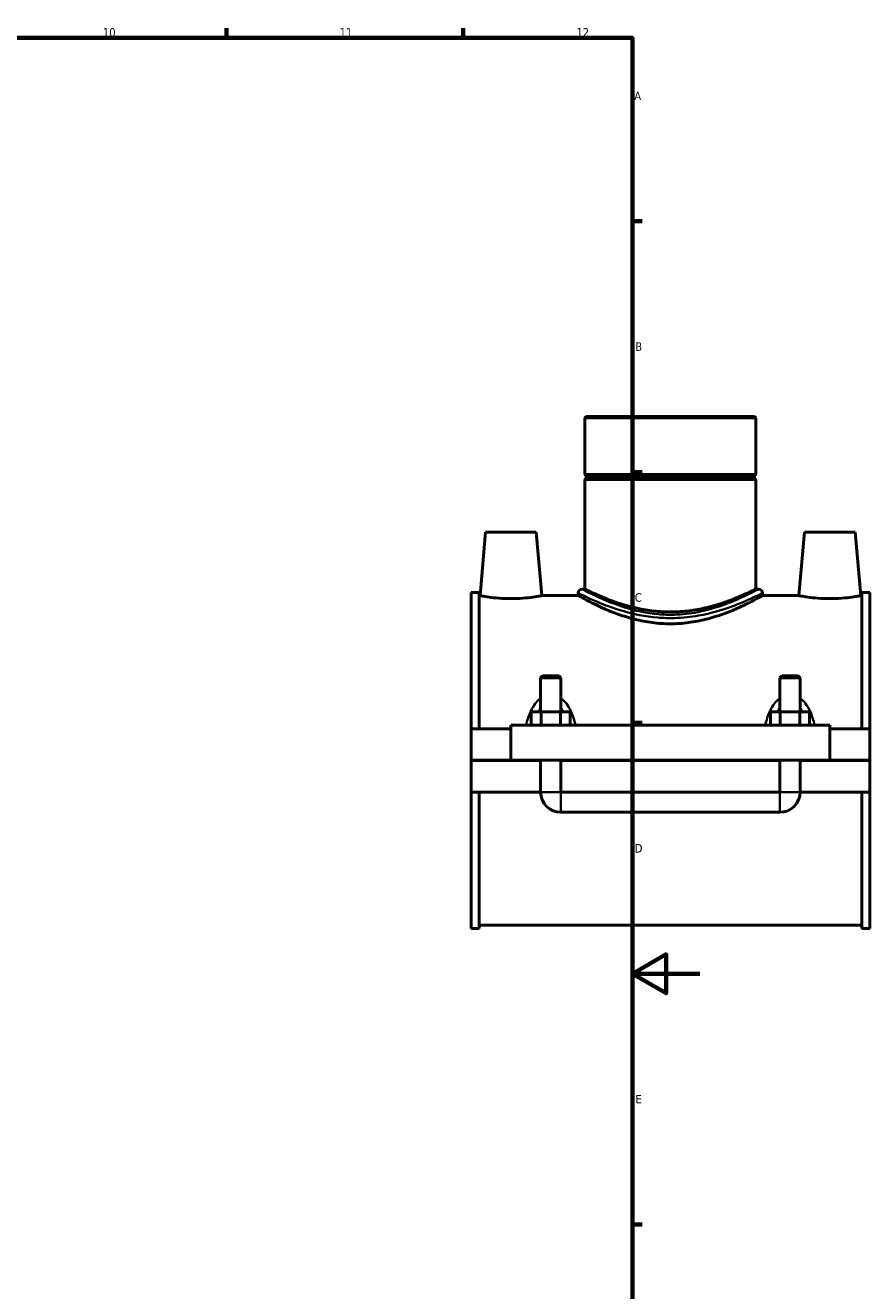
# Model space of a CAD drawing. Header units: millimetres. Extents: x 0 to 1040, y -188 to 1281.
# Tile 6 of 8: x 641 to 891, y 203 to 578. Entities that reach past the tile are written whole.
import ezdxf

# ---------------------------------------------------------------- set-up
doc = ezdxf.new("R2010")
doc.units = ezdxf.units.MM
for name, color, linetype, lineweight in [('Border (ISO)', 7, 'Continuous', 70), ('Visible (ISO)', 7, 'Continuous', 50), ('Visible Narrow (ISO)', 7, 'Continuous', 35)]:
    doc.layers.add(name, color=color, linetype=linetype, lineweight=lineweight)
doc.styles.add('Note Text (ISO)', font='tahoma.ttf')

# ---------------------------------------------------------------- blocks, each defined once
blk = doc.blocks.new('Borders Default Border')
at = {"layer": 'Border (ISO)'}
for p, q in [((700.83, 574), (700.83, 576.9)), ((770.92, 574), (770.92, 576.9)), ((821, 519.75), (823.9, 519.75)), ((821, 445.5), (823.9, 445.5)), ((821, 371.25), (823.9, 371.25)), ((821, 222.75), (823.9, 222.75))]:
    blk.add_line(p, q, dxfattribs=at)
at = {"layer": 'Border (ISO)', "flags": 128}
for points in [[(20, 20), (20, 574), (821, 574), (821, 20), (20, 20)], [(841, 297), (821, 297), (831, 302.77), (831, 291.23), (821, 297)]]:
    blk.add_lwpolyline(points, dxfattribs=at)
at = {"layer": 'Border (ISO)', "color": 232, "true_color": 0xca0064, "char_height": 2.5, "attachment_point": 7, "style": 'Note Text (ISO)'}
for s, insert in [('10', (664.29, 574.35)), ('11', (734.37, 574.4)), ('12', (804.46, 574.4)), ('A', (821.59, 555.62)), ('B', (821.89, 481.37)), ('C', (821.73, 407.08)), ('D', (821.73, 332.88)), ('E', (821.94, 258.63))]:
    blk.add_mtext(s, dxfattribs=dict(at, insert=insert))

msp = doc.modelspace()

# ---------------------------------------------------------------- linework, layer by layer
at = {"layer": 'Visible (ISO)'}
for p, q in [((807.327, 461.915), (806.937, 461.525)), ((857.575, 461.525), (806.937, 461.525)), ((806.937, 461.525), (806.937, 444.748)), ((807.327, 461.915), (857.185, 461.915)), ((857.185, 461.915), (857.575, 461.525)), ((857.575, 461.525), (857.575, 444.748)), ((806.937, 444.748), (857.575, 444.748)), ((807.437, 444.248), (806.937, 444.748)), ((807.437, 443.748), (806.937, 443.248)), ((857.575, 443.248), (806.937, 443.248)), ((806.937, 443.248), (806.937, 410.865)), ((807.437, 444.248), (857.075, 444.248)), ((807.437, 444.248), (807.437, 443.748)), ((857.075, 443.748), (807.437, 443.748)), ((857.075, 444.248), (857.575, 444.748)), ((857.075, 444.248), (857.075, 443.748)), ((857.075, 443.748), (857.575, 443.248)), ((857.575, 443.248), (857.575, 410.865)), ((777.556, 427.665), (775.915, 408.915)), ((777.556, 427.665), (792.556, 427.665)), ((792.556, 427.665), (794.196, 408.915)), ((871.956, 427.665), (870.315, 408.915)), ((886.956, 427.665), (871.956, 427.665)), ((886.956, 427.665), (888.596, 408.915)), ((773.256, 369.54), (773.256, 409.89)), ((775.616, 409.89), (773.256, 409.89)), ((775.616, 409.89), (775.616, 369.54)), ((775.616, 408.915), (775.915, 408.915)), ((794.196, 408.915), (804.99, 408.915)), ((804.99, 409.696), (804.99, 408.915)), ((806.937, 410.865), (806.158, 410.865)), ((858.354, 410.865), (857.575, 410.865)), ((859.522, 409.696), (859.522, 408.915)), ((859.522, 408.915), (870.315, 408.915)), ((888.596, 408.915), (888.896, 408.915)), ((888.896, 409.89), (888.896, 369.54)), ((891.256, 409.89), (888.896, 409.89)), ((891.256, 369.54), (891.256, 409.89)), ((794.456, 385.215), (793.856, 384.615)), ((793.856, 384.615), (799.856, 384.615)), ((793.856, 384.615), (793.856, 374.54)), ((799.256, 385.215), (794.456, 385.215)), ((799.256, 385.215), (799.856, 384.615)), ((799.856, 384.615), (799.856, 374.54)), ((865.256, 385.215), (864.656, 384.615)), ((864.656, 384.615), (870.656, 384.615)), ((864.656, 374.54), (864.656, 384.615)), ((870.056, 385.215), (865.256, 385.215)), ((870.056, 385.215), (870.656, 384.615)), ((870.656, 374.54), (870.656, 384.615)), ((791.082, 370.54), (791.082, 374.54)), ((793.969, 374.54), (791.082, 374.54)), ((793.969, 370.54), (793.969, 374.54)), ((799.743, 374.54), (793.969, 374.54)), ((799.743, 370.54), (799.743, 374.54)), ((802.629, 374.54), (799.743, 374.54)), ((802.629, 370.54), (802.629, 374.54)), ((861.882, 370.54), (861.882, 374.54)), ((864.769, 374.54), (861.882, 374.54)), ((864.769, 370.54), (864.769, 374.54)), ((870.543, 374.54), (864.769, 374.54)), ((870.543, 370.54), (870.543, 374.54)), ((873.429, 374.54), (870.543, 374.54)), ((873.429, 370.54), (873.429, 374.54)), ((773.256, 369.54), (785.056, 369.54)), ((773.256, 360.215), (773.256, 369.54)), ((785.056, 370.54), (785.056, 360.215)), ((785.056, 370.54), (879.456, 370.54)), ((879.456, 360.215), (879.456, 370.54)), ((879.456, 369.54), (891.256, 369.54)), ((891.256, 369.54), (891.256, 360.215)), ((773.256, 360.215), (785.056, 360.215)), ((773.256, 350.79), (773.256, 360.115)), ((793.856, 360.115), (773.256, 360.115)), ((785.056, 360.215), (879.456, 360.215)), ((793.856, 360.215), (793.856, 360.115)), ((793.856, 350.79), (793.856, 360.115)), ((799.856, 360.215), (799.856, 360.115)), ((799.856, 360.115), (799.856, 350.79)), ((864.656, 360.115), (799.856, 360.115)), ((864.656, 360.115), (864.656, 360.215)), ((864.656, 350.79), (864.656, 360.115)), ((870.656, 360.115), (870.656, 360.215)), ((870.656, 360.115), (870.656, 350.79)), ((891.256, 360.115), (870.656, 360.115)), ((879.456, 360.215), (891.256, 360.215)), ((891.256, 360.115), (891.256, 350.79)), ((773.256, 310.44), (773.256, 350.79)), ((773.256, 350.79), (793.856, 350.79)), ((775.616, 350.79), (775.616, 310.44)), ((799.856, 350.79), (864.656, 350.79)), ((870.656, 350.79), (891.256, 350.79)), ((888.896, 350.79), (888.896, 310.44)), ((891.256, 310.44), (891.256, 350.79)), ((799.856, 344.79), (864.656, 344.79)), ((775.616, 311.415), (888.896, 311.415)), ((775.616, 310.44), (773.256, 310.44)), ((891.256, 310.44), (888.896, 310.44))]:
    msp.add_line(p, q, dxfattribs=at)
for centre, radius, start, end in [((806.158, 409.696), 1.169, 90, 180), ((858.354, 409.696), 1.169, 0, 90), ((799.856, 350.79), 6, 180, 270), ((864.656, 350.79), 6, 270, 0)]:
    msp.add_arc(centre, radius, start, end, dxfattribs=at)
for points, knots in [([(794.196, 408.915), (794.196, 408.915), (793.968, 408.87), (793.041, 408.706), (792.342, 408.59), (790.727, 408.369), (789.7, 408.251), (787.443, 408.083), (786.213, 408.036), (783.899, 408.036), (782.669, 408.083), (780.412, 408.251), (779.385, 408.369), (777.769, 408.59), (777.071, 408.706), (776.144, 408.87), (775.915, 408.915), (775.915, 408.915)], [1.3866404, 1.3866404, 1.3866404, 1.3866404, 1.7329522, 1.7329522, 2.0792641, 2.0792641, 2.4262724, 2.4262724, 2.7732807, 2.7732807, 3.1202891, 3.1202891, 3.4672974, 3.4672974, 3.8136092, 3.8136092, 4.1599211, 4.1599211, 4.1599211, 4.1599211]), ([(859.522, 408.915), (859.522, 408.915), (859.35, 408.818), (858.641, 408.426), (858.103, 408.132), (856.699, 407.39), (855.831, 406.942), (853.842, 405.972), (852.722, 405.451), (850.345, 404.427), (848.999, 403.886), (846.063, 402.848), (844.472, 402.352), (841.13, 401.508), (839.377, 401.161), (835.821, 400.695), (834.017, 400.577), (830.494, 400.577), (828.691, 400.695), (825.135, 401.161), (823.381, 401.508), (820.04, 402.352), (818.449, 402.848), (815.512, 403.886), (814.167, 404.427), (811.79, 405.451), (810.669, 405.972), (808.681, 406.942), (807.813, 407.39), (806.409, 408.132), (805.871, 408.426), (805.161, 408.818), (804.99, 408.915), (804.99, 408.915)], [4.2177803, 4.2177803, 4.2177803, 4.2177803, 4.7437886, 4.7437886, 5.269797, 5.269797, 5.7958053, 5.7958053, 6.3218136, 6.3218136, 6.8502504, 6.8502504, 7.3786871, 7.3786871, 7.9071238, 7.9071238, 8.4355605, 8.4355605, 8.9639973, 8.9639973, 9.492434, 9.492434, 10.0208707, 10.0208707, 10.5493074, 10.5493074, 11.0753158, 11.0753158, 11.6013241, 11.6013241, 12.1273325, 12.1273325, 12.6533408, 12.6533408, 12.6533408, 12.6533408]), ([(832.256, 404.09), (830.632, 404.09), (828.964, 404.183), (825.668, 404.551), (824.04, 404.826), (820.933, 405.501), (819.451, 405.9), (816.716, 406.74), (815.462, 407.18), (813.246, 408.016), (812.203, 408.444), (810.354, 409.241), (809.548, 409.609), (808.247, 410.22), (807.75, 410.463), (807.095, 410.785), (806.937, 410.865), (806.937, 410.865)], [0, 0, 0, 0, 0.4872481, 0.4872481, 0.9744962, 0.9744962, 1.4617444, 1.4617444, 1.9489925, 1.9489925, 2.4349198, 2.4349198, 2.9208471, 2.9208471, 3.4067744, 3.4067744, 3.8927017, 3.8927017, 3.8927017, 3.8927017]), ([(857.575, 410.865), (857.575, 410.865), (857.417, 410.785), (856.762, 410.463), (856.265, 410.22), (854.964, 409.609), (854.158, 409.241), (852.309, 408.444), (851.266, 408.016), (849.049, 407.18), (847.796, 406.74), (845.061, 405.9), (843.579, 405.501), (840.472, 404.826), (838.843, 404.551), (835.548, 404.183), (833.88, 404.09), (832.256, 404.09)], [11.6781052, 11.6781052, 11.6781052, 11.6781052, 12.1640325, 12.1640325, 12.6499598, 12.6499598, 13.1358872, 13.1358872, 13.6218145, 13.6218145, 14.1090626, 14.1090626, 14.5963107, 14.5963107, 15.0835588, 15.0835588, 15.570807, 15.570807, 15.570807, 15.570807]), ([(888.596, 408.915), (888.596, 408.915), (888.368, 408.87), (887.441, 408.706), (886.742, 408.59), (885.127, 408.369), (884.1, 408.251), (881.843, 408.083), (880.613, 408.036), (879.456, 408.036), (878.299, 408.036), (877.069, 408.083), (874.812, 408.251), (873.785, 408.369), (872.169, 408.59), (871.471, 408.706), (870.544, 408.87), (870.315, 408.915), (870.315, 408.915)], [4.1599211, 4.1599211, 4.1599211, 4.1599211, 4.506233, 4.506233, 4.8525448, 4.8525448, 5.1995532, 5.1995532, 5.5465615, 5.5465615, 5.5465615, 5.8935698, 5.8935698, 6.2405781, 6.2405781, 6.58689, 6.58689, 6.9332019, 6.9332019, 6.9332019, 6.9332019])]:
    msp.add_open_spline(points, degree=3, knots=knots, dxfattribs=at)
at = {"layer": 'Visible Narrow (ISO)'}
for p, q in [((793.893, 350.79), (799.819, 350.79)), ((799.856, 344.827), (799.856, 350.753)), ((864.656, 344.827), (864.656, 350.753)), ((870.619, 350.79), (864.693, 350.79))]:
    msp.add_line(p, q, dxfattribs=at)
for points, knots in [([(805.338, 409.521), (805.409, 409.486), (805.491, 409.445), (806.074, 409.156), (806.864, 408.767), (808.957, 407.797), (810.258, 407.216), (813.606, 405.864), (815.753, 405.076), (821.26, 403.466), (824.809, 402.715), (830.159, 402.282), (831.821, 402.236), (835.912, 402.344), (838.328, 402.608), (844.285, 403.673), (847.623, 404.689), (852.844, 406.598), (854.875, 407.487), (857.751, 408.811), (858.7, 409.283), (859.173, 409.521)], [-20.619112, -20.619112, -20.619112, -20.619112, -20.4898053, -20.4898053, -19.8024827, -19.8024827, -19.1151601, -19.1151601, -18.2806712, -18.2806712, -17.1928956, -17.1928956, -16.714601, -16.714601, -16.0088419, -16.0088419, -14.8777075, -14.8777075, -13.9043608, -13.9043608, -13.0447434, -13.0447434, -13.0447434, -13.0447434]), ([(858.02, 410.685), (857.566, 410.442), (856.658, 409.959), (853.906, 408.603), (851.962, 407.693), (846.964, 405.74), (843.769, 404.699), (838.067, 403.609), (835.756, 403.339), (831.839, 403.228), (830.249, 403.276), (825.128, 403.719), (821.731, 404.487), (816.46, 406.136), (814.405, 406.942), (811.201, 408.327), (809.955, 408.921), (807.952, 409.914), (807.196, 410.312), (806.638, 410.608), (806.56, 410.649), (806.492, 410.685)], [13.0447434, 13.0447434, 13.0447434, 13.0447434, 13.9043608, 13.9043608, 14.8777075, 14.8777075, 16.0088419, 16.0088419, 16.714601, 16.714601, 17.1928956, 17.1928956, 18.2806712, 18.2806712, 19.1151601, 19.1151601, 19.8024827, 19.8024827, 20.4898053, 20.4898053, 20.619112, 20.619112, 20.619112, 20.619112]), ([(793.498, 378.321), (793.314, 378.165), (793.138, 378), (792.448, 377.292), (792, 376.684), (791.104, 375.198), (790.694, 374.293), (790.075, 372.601), (789.843, 371.827), (789.641, 371.028), (789.638, 371.016), (789.635, 371.005)], [-1.27283927, -1.27283927, -1.27283927, -1.27283927, -1.20066969, -1.20066969, -0.9778928, -0.9778928, -0.68914317, -0.68914317, -0.45723561, -0.45723561, -0.45393846, -0.45393846, -0.45393846, -0.45393846]), ([(804.077, 371.005), (804.074, 371.016), (804.071, 371.028), (803.869, 371.827), (803.637, 372.601), (803.018, 374.293), (802.608, 375.198), (801.712, 376.684), (801.264, 377.292), (800.574, 378), (800.398, 378.165), (800.213, 378.321)], [-2.82909635, -2.82909635, -2.82909635, -2.82909635, -2.8257992, -2.8257992, -2.59389165, -2.59389165, -2.30514201, -2.30514201, -2.08236512, -2.08236512, -2.01019554, -2.01019554, -2.01019554, -2.01019554]), ([(864.298, 378.321), (864.114, 378.165), (863.938, 378), (863.248, 377.292), (862.8, 376.684), (861.904, 375.198), (861.494, 374.293), (860.875, 372.601), (860.643, 371.827), (860.441, 371.028), (860.438, 371.016), (860.435, 371.005)], [-1.27283927, -1.27283927, -1.27283927, -1.27283927, -1.20066969, -1.20066969, -0.97789298, -0.97789298, -0.68914327, -0.68914327, -0.45723577, -0.45723577, -0.45393846, -0.45393846, -0.45393846, -0.45393846]), ([(874.877, 371.005), (874.874, 371.016), (874.871, 371.028), (874.669, 371.827), (874.437, 372.601), (873.818, 374.293), (873.408, 375.198), (872.512, 376.684), (872.064, 377.292), (871.374, 378), (871.198, 378.165), (871.013, 378.321)], [-2.82909635, -2.82909635, -2.82909635, -2.82909635, -2.82579903, -2.82579903, -2.59389154, -2.59389154, -2.30514182, -2.30514182, -2.08236512, -2.08236512, -2.01019554, -2.01019554, -2.01019554, -2.01019554]), ([(793.27, 374.607), (793.299, 374.677), (793.328, 374.747), (793.501, 375.143), (793.655, 375.459), (793.822, 375.76)], [0.95206087, 0.95206087, 0.95206087, 0.95206087, 0.9778928, 0.9778928, 1.09984607, 1.09984607, 1.09984607, 1.09984607]), ([(799.89, 375.76), (800.057, 375.459), (800.211, 375.143), (800.383, 374.747), (800.413, 374.677), (800.442, 374.607)], [2.18318874, 2.18318874, 2.18318874, 2.18318874, 2.30514201, 2.30514201, 2.33097394, 2.33097394, 2.33097394, 2.33097394]), ([(864.07, 374.607), (864.099, 374.677), (864.128, 374.747), (864.301, 375.143), (864.455, 375.459), (864.622, 375.76)], [0.95206087, 0.95206087, 0.95206087, 0.95206087, 0.97789298, 0.97789298, 1.09984607, 1.09984607, 1.09984607, 1.09984607]), ([(870.69, 375.76), (870.857, 375.459), (871.011, 375.143), (871.183, 374.747), (871.213, 374.677), (871.242, 374.607)], [2.18318874, 2.18318874, 2.18318874, 2.18318874, 2.30514182, 2.30514182, 2.33097394, 2.33097394, 2.33097394, 2.33097394])]:
    msp.add_open_spline(points, degree=3, knots=knots, dxfattribs=at)

# ---------------------------------------------------------------- block references
msp.add_blockref('Borders Default Border', (0, 0))

doc.saveas('drawing.dxf')
